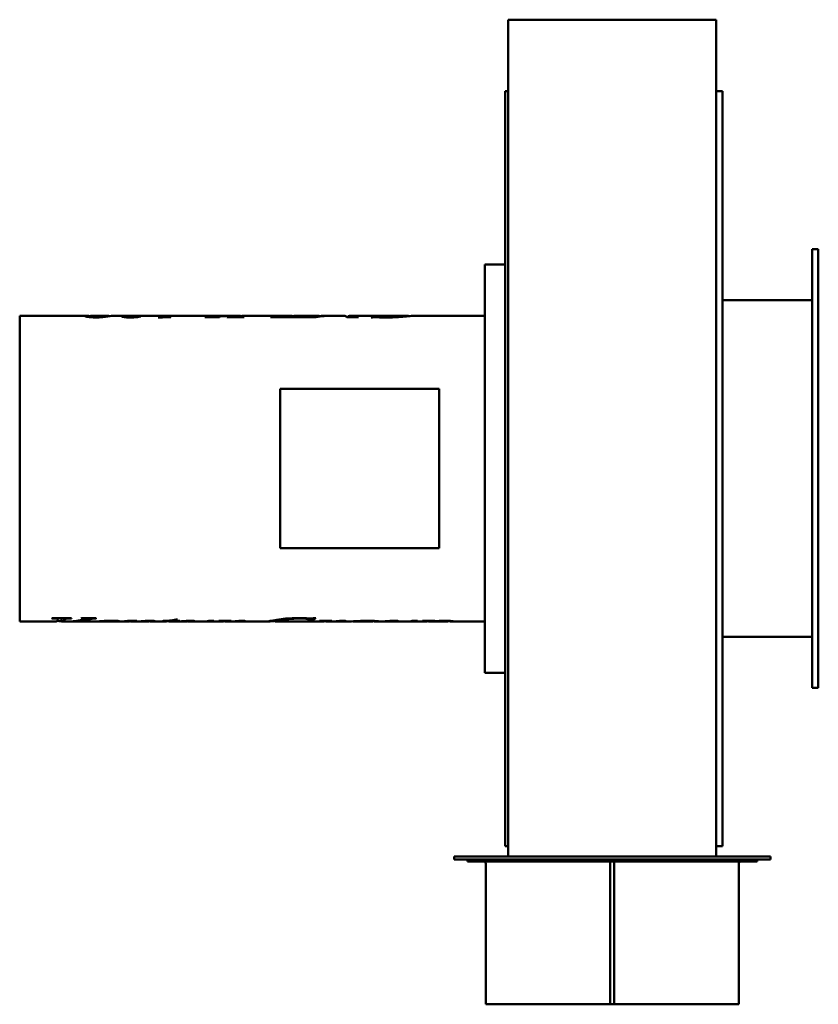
# Model space of a CAD drawing. Header units: millimetres. Extents: x 224 to 616, y 56 to 538.
import ezdxf

# ---------------------------------------------------------------- set-up
doc = ezdxf.new("R2010")
doc.units = ezdxf.units.MM
doc.header["$LTSCALE"] = 2
doc.layers.add('Widoczne (ISO)', color=7, linetype='Continuous', lineweight=50)

msp = doc.modelspace()

# ---------------------------------------------------------------- linework, layer by layer
at = {"layer": 'Widoczne (ISO)'}
for p, q in [((463.75, 538.25), (465.25, 538.25)), ((463.75, 538.25), (463.75, 308.25)), ((465.25, 538.25), (466.25, 538.25)), ((466.25, 538.25), (563.25, 538.25)), ((563.25, 538.25), (564.25, 538.25)), ((564.25, 538.25), (565.75, 538.25)), ((565.75, 538.25), (565.75, 308.25)), ((462.25, 503.25), (462.25, 133.25)), ((463.75, 503.25), (462.25, 503.25)), ((568.75, 503.25), (565.75, 503.25)), ((568.75, 133.25), (568.75, 503.25)), ((612.75, 425.75), (612.75, 210.75)), ((612.75, 425.75), (615.75, 425.75)), ((615.75, 425.75), (615.75, 210.75)), ((452.25, 418.25), (452.25, 218.25)), ((452.25, 418.25), (462.25, 418.25)), ((568.75, 400.75), (612.75, 400.75)), ((224.25, 393.2), (224.25, 243.3)), ((256.73, 393.2), (224.25, 393.2)), ((258.72, 392.45), (258.72, 392.86)), ((267.26, 393.2), (259.72, 393.2)), ((276.63, 393.2), (270.28, 393.2)), ((277, 392.36), (277, 392.9)), ((279.2, 393.13), (279.2, 393.17)), ((295.38, 393.2), (281.03, 393.2)), ((283.03, 392.69), (283.03, 392.83)), ((284.27, 393.18), (284.27, 393.19)), ((292.87, 392.33), (292.1, 392.33)), ((295.68, 392.45), (295.68, 392.74)), ((327.65, 393.2), (297.9, 393.2)), ((298.14, 392.54), (298.14, 392.62)), ((322.03, 392.4), (314.96, 392.4)), ((315.13, 392.4), (315.13, 392.48)), ((318.67, 392.4), (318.67, 392.66)), ((320.97, 392.4), (320.97, 392.6)), ((321.83, 392.77), (321.83, 392.91)), ((334.07, 392.4), (325.79, 392.4)), ((325.95, 392.4), (325.95, 392.48)), ((327.47, 392.4), (327.47, 392.51)), ((328.59, 393.14), (328.59, 393.18)), ((331.32, 393.2), (330.8, 393.2)), ((331.12, 392.4), (331.12, 393.19)), ((331.16, 392.4), (331.16, 393.19)), ((331.91, 392.4), (331.91, 392.65)), ((333.95, 392.48), (334.27, 392.48)), ((357.37, 393.2), (334.24, 393.2)), ((364.12, 392.4), (347.23, 392.4)), ((349.04, 393.02), (349.64, 393.02)), ((349.04, 392.4), (349.04, 393.02)), ((349.33, 392.4), (349.33, 392.83)), ((352.84, 392.58), (354.65, 392.58)), ((354.65, 392.4), (354.65, 392.58)), ((357.46, 392.58), (358.71, 392.58)), ((357.46, 392.4), (357.46, 392.58)), ((370.25, 393.2), (360.23, 393.2)), ((364.36, 392.48), (364.36, 392.4)), ((369.55, 392.4), (364.36, 392.4)), ((365.08, 393.02), (365.67, 393.02)), ((365.08, 392.84), (365.08, 393.02)), ((366.41, 392.4), (366.41, 392.52)), ((368.37, 392.4), (368.37, 392.92)), ((371.17, 392.69), (371.17, 392.88)), ((376.14, 393.2), (373.14, 393.2)), ((383.39, 393.2), (377.56, 393.2)), ((390.26, 392.4), (384.7, 392.4)), ((388.96, 393.2), (386.17, 393.2)), ((387, 392.4), (387, 392.88)), ((387.6, 392.4), (387.6, 392.66)), ((414.61, 393.2), (390.2, 393.2)), ((397.11, 392.32), (396.51, 392.32)), ((398.15, 393.06), (398.74, 393.06)), ((398.15, 392.47), (398.15, 393.06)), ((398.6, 392.48), (398.6, 392.93)), ((414.85, 392.94), (414.85, 393.15)), ((452.25, 393.2), (417.87, 393.2)), ((351.95, 357.33), (351.95, 279.33)), ((429.95, 357.33), (351.95, 357.33)), ((429.95, 279.33), (429.95, 357.33)), ((463.75, 128.25), (463.75, 308.25)), ((565.75, 128.25), (565.75, 308.25)), ((351.95, 279.29), (351.95, 279.33)), ((351.95, 279.33), (429.95, 279.33)), ((429.95, 279.29), (351.95, 279.29)), ((429.95, 279.29), (429.95, 279.33)), ((241.91, 243.3), (224.25, 243.3)), ((240.69, 244.79), (240.04, 244.79)), ((240.22, 244.92), (249.71, 244.92)), ((243.14, 244.92), (243.14, 244.44)), ((244.69, 244.92), (244.69, 243.35)), ((246.8, 243.3), (244.98, 243.3)), ((246.48, 244.92), (246.48, 244.54)), ((259.5, 243.3), (248.21, 243.3)), ((249.51, 244.92), (249.51, 244.79)), ((254.53, 244.92), (261.73, 244.92)), ((256.24, 244.92), (256.24, 244.55)), ((260.18, 244.92), (260.18, 244.73)), ((261.55, 244.92), (261.55, 244.79)), ((261.69, 243.39), (261.69, 243.36)), ((261.79, 243.39), (261.79, 243.31)), ((261.91, 243.4), (261.91, 243.3)), ((265.72, 243.3), (262.13, 243.3)), ((276.84, 243.3), (268.76, 243.3)), ((270.75, 243.68), (270.75, 243.47)), ((275.75, 243.59), (275.75, 243.53)), ((278.2, 243.63), (278.2, 243.47)), ((279.4, 243.65), (279.4, 243.3)), ((279.62, 243.3), (279.49, 243.3)), ((286.44, 243.3), (280.81, 243.3)), ((287.79, 243.68), (287.79, 243.45)), ((295.21, 243.3), (289.2, 243.3)), ((297.06, 243.55), (294.36, 243.55)), ((296.69, 243.46), (296.69, 243.42)), ((297.06, 243.71), (297.06, 243.55)), ((305.44, 243.3), (298.02, 243.3)), ((299.91, 244.05), (299.91, 243.55)), ((302.42, 243.55), (299.91, 243.55)), ((300.26, 244.12), (300.26, 243.65)), ((300.26, 243.65), (302.71, 243.65)), ((300.91, 244.27), (301.69, 244.27)), ((302.42, 243.65), (302.42, 243.55)), ((303.57, 243.44), (303.57, 243.38)), ((307.04, 243.66), (307.04, 243.48)), ((314.01, 243.3), (308.28, 243.3)), ((314.69, 243.31), (314.69, 243.3)), ((316.77, 243.65), (319.46, 243.65)), ((323.24, 243.3), (317.26, 243.3)), ((322.12, 243.6), (322.12, 243.54)), ((324.32, 243.63), (324.32, 243.53)), ((324.57, 243.63), (324.57, 243.49)), ((324.97, 243.64), (324.97, 243.39)), ((325.48, 243.65), (325.48, 243.3)), ((326.04, 243.3), (325.74, 243.3)), ((345.84, 243.3), (326.91, 243.3)), ((329.44, 243.45), (329.44, 243.37)), ((331.89, 243.63), (331.89, 243.42)), ((334.16, 243.67), (334.16, 243.41)), ((349.36, 244.03), (349.36, 243.3)), ((362.52, 243.3), (349.38, 243.3)), ((359.89, 243.36), (359.4, 243.36)), ((359.59, 243.39), (369.55, 243.39)), ((362.3, 243.39), (362.3, 243.34)), ((362.75, 243.39), (362.75, 243.31)), ((372.6, 243.3), (365.69, 243.3)), ((367.57, 243.79), (366.93, 243.79)), ((367.08, 244.79), (367.08, 244.04)), ((367.57, 244.8), (367.57, 243.79)), ((368.71, 245.04), (369.36, 245.04)), ((369.38, 243.39), (369.38, 243.36)), ((371.48, 243.6), (371.48, 243.54)), ((373.67, 243.63), (373.67, 243.53)), ((373.93, 243.63), (373.93, 243.49)), ((374.32, 243.64), (374.32, 243.39)), ((374.83, 243.65), (374.83, 243.3)), ((375.39, 243.3), (375.1, 243.3)), ((385.2, 243.3), (376.27, 243.3)), ((378.79, 243.45), (378.79, 243.37)), ((381.24, 243.63), (381.24, 243.42)), ((383.51, 243.67), (383.51, 243.41)), ((397.01, 243.3), (388.31, 243.3)), ((397.44, 243.64), (397.44, 243.37)), ((405.19, 243.3), (400.11, 243.3)), ((403.32, 243.44), (403.32, 243.38)), ((406.79, 243.66), (406.79, 243.48)), ((413.76, 243.3), (408.02, 243.3)), ((414.44, 243.31), (414.44, 243.3)), ((416.51, 243.65), (419.2, 243.65)), ((422.95, 243.3), (417.01, 243.3)), ((421.79, 243.6), (421.79, 243.54)), ((424.34, 243.64), (424.34, 243.48)), ((433.61, 243.3), (425.68, 243.3)), ((426.65, 243.67), (426.65, 243.38)), ((434.08, 243.68), (434.08, 243.36)), ((452.25, 243.3), (436.47, 243.3)), ((568.75, 235.75), (612.75, 235.75)), ((452.25, 218.25), (462.25, 218.25)), ((612.75, 210.75), (615.75, 210.75)), ((463.75, 133.25), (462.25, 133.25)), ((568.75, 133.25), (565.75, 133.25)), ((592.25, 128.25), (437.25, 128.25)), ((437.25, 128.25), (437.25, 126.75)), ((437.25, 126.75), (592.25, 126.75)), ((443.75, 125.75), (443.75, 126.75)), ((443.75, 125.75), (511.41, 125.75)), ((511.41, 125.75), (511.41, 126.75)), ((513.75, 125.75), (511.41, 125.75)), ((513.75, 125.75), (513.75, 126.75)), ((513.75, 125.75), (514.78, 125.75)), ((513.75, 125.75), (513.75, 124.75)), ((514.78, 126.75), (514.78, 125.75)), ((514.78, 125.75), (515.75, 125.75)), ((515.75, 126.75), (515.75, 125.75)), ((518.04, 125.75), (515.75, 125.75)), ((515.75, 124.75), (515.75, 125.75)), ((518.04, 126.75), (518.04, 125.75)), ((518.04, 125.75), (585.75, 125.75)), ((585.75, 125.75), (585.75, 126.75)), ((592.25, 128.25), (592.25, 126.75)), ((452.75, 55.75), (452.75, 124.75)), ((513.75, 55.75), (513.75, 124.75)), ((515.75, 124.75), (515.75, 55.75)), ((576.75, 55.75), (576.75, 124.75)), ((452.75, 55.75), (513.75, 55.75)), ((513.75, 55.75), (515.75, 55.75)), ((515.75, 55.75), (576.75, 55.75))]:
    msp.add_line(p, q, dxfattribs=at)
for centre, start, end in [((451.75, 124.75), 0, 90), ((577.75, 124.75), 90, 180)]:
    msp.add_arc(centre, 1, start, end, dxfattribs=at)
for points, knots in [([(256.3, 393.08), (256.3, 393.2), (256.65, 393.23), (257.35, 393.16), (257.73, 393.12), (258.21, 393.05), (258.77, 392.97)], [0, 0, 0, 0, 1, 1, 1, 1.549284, 1.549284, 1.549284, 1.549284]), ([(261.22, 392.33), (259.83, 392.33), (258.66, 392.43), (257.72, 392.57), (256.77, 392.72), (256.3, 392.94), (256.3, 393.08)], [0, 0, 0, 0, 1, 1, 1, 2, 2, 2, 2]), ([(258.72, 392.86), (258.72, 392.75), (258.97, 392.64), (259.46, 392.57), (259.95, 392.5), (260.53, 392.45), (261.19, 392.45)], [0, 0, 0, 0, 1, 1, 1, 2, 2, 2, 2]), ([(261.19, 392.45), (261.81, 392.45), (262.45, 392.49), (263.09, 392.55), (263.74, 392.62), (264.41, 392.75), (265.1, 392.89), (265.79, 393.03), (266.45, 393.17), (267.08, 393.19)], [0, 0, 0, 0, 1, 1, 1, 2, 2, 2, 3, 3, 3, 3]), ([(274.25, 392.83), (274.25, 392.93), (274.63, 393.01), (275.37, 393.06), (276.11, 393.12), (277.39, 393.15), (279.2, 393.17)], [0, 0, 0, 0, 1, 1, 1, 2, 2, 2, 2]), ([(278.55, 392.33), (277.27, 392.33), (276.23, 392.39), (275.44, 392.5), (274.65, 392.6), (274.25, 392.72), (274.25, 392.83)], [0, 0, 0, 0, 1, 1, 1, 2, 2, 2, 2]), ([(279.2, 393.17), (278.07, 393.18), (277.22, 393.2), (276.64, 393.2), (276.64, 393.2), (276.63, 393.2), (276.63, 393.2)], [0, 0, 0, 0, 1, 1, 1, 1.010238, 1.010238, 1.010238, 1.010238]), ([(277, 392.9), (277, 392.82), (277.28, 392.74), (277.82, 392.68), (278.37, 392.61), (279.02, 392.58), (279.79, 392.58)], [0, 0, 0, 0, 1, 1, 1, 2, 2, 2, 2]), ([(283.62, 392.81), (283.06, 392.69), (282.33, 392.56), (281.45, 392.47), (280.57, 392.38), (279.6, 392.33), (278.55, 392.33)], [0, 0, 0, 0, 1, 1, 1, 2, 2, 2, 2]), ([(279.14, 393.17), (279.16, 393.17), (279.19, 393.17), (279.21, 393.17), (279.65, 393.19), (280.32, 393.2), (281.25, 393.2), (282.17, 393.19), (283.18, 393.19), (284.27, 393.19)], [0.937535, 0.937535, 0.937535, 0.937535, 1, 1, 1, 2, 2, 2, 3, 3, 3, 3]), ([(295.68, 392.74), (295.68, 392.7), (295.78, 392.66), (295.98, 392.64), (296.19, 392.61), (296.47, 392.6), (296.83, 392.6)], [0, 0, 0, 0, 1, 1, 1, 2, 2, 2, 2]), ([(315.13, 392.48), (315.89, 392.5), (316.54, 392.52), (317.06, 392.55), (317.58, 392.58), (318.12, 392.62), (318.67, 392.66)], [0, 0, 0, 0, 1, 1, 1, 2, 2, 2, 2]), ([(320.97, 392.6), (320.97, 392.58), (321.07, 392.55), (321.27, 392.53), (321.48, 392.51), (321.78, 392.49), (322.19, 392.48)], [0, 0, 0, 0, 1, 1, 1, 2, 2, 2, 2]), ([(327.47, 392.51), (327.94, 392.54), (328.28, 392.58), (328.5, 392.63), (328.71, 392.67), (329.04, 392.78), (329.47, 392.91)], [0, 0, 0, 0, 1, 1, 1, 2, 2, 2, 2]), ([(331.91, 392.65), (331.91, 392.6), (332.05, 392.56), (332.33, 392.53), (332.6, 392.5), (333.14, 392.48), (333.95, 392.48)], [0, 0, 0, 0, 1, 1, 1, 2, 2, 2, 2]), ([(358.71, 392.58), (360.03, 392.58), (361.09, 392.6), (361.9, 392.64), (362.71, 392.68), (363.37, 392.73), (363.86, 392.8), (364.36, 392.86), (364.76, 392.94), (365.08, 393.02)], [0, 0, 0, 0, 1, 1, 1, 2, 2, 2, 3, 3, 3, 3]), ([(366.41, 392.52), (366.77, 392.54), (367.1, 392.58), (367.39, 392.64), (367.69, 392.69), (368.02, 392.8), (368.37, 392.92)], [0, 0, 0, 0, 1, 1, 1, 2, 2, 2, 2]), ([(387.6, 392.66), (387.96, 392.6), (388.3, 392.56), (388.62, 392.54), (388.95, 392.51), (389.54, 392.5), (390.42, 392.48)], [0, 0, 0, 0, 1, 1, 1, 2, 2, 2, 2]), ([(398.53, 392.48), (398.26, 392.48), (398.03, 392.47), (397.84, 392.46), (397.65, 392.44), (397.4, 392.4), (397.11, 392.32)], [0, 0, 0, 0, 1, 1, 1, 2, 2, 2, 2]), ([(398.6, 392.93), (398.6, 392.84), (399.07, 392.74), (400.02, 392.64), (400.96, 392.54), (402.27, 392.48), (403.94, 392.48)], [0, 0, 0, 0, 1, 1, 1, 2, 2, 2, 2]), ([(417.87, 393.2), (417.67, 393.2), (417.36, 393.18), (416.92, 393.14), (416.12, 393.07), (415.13, 392.96), (413.93, 392.85), (412.73, 392.73), (411.43, 392.61), (410.03, 392.52)], [0.453797, 0.453797, 0.453797, 0.453797, 1, 1, 1, 2, 2, 2, 3, 3, 3, 3]), ([(243.14, 244.44), (243.14, 244.54), (242.95, 244.62), (242.55, 244.69), (242.16, 244.76), (241.54, 244.79), (240.69, 244.79)], [0, 0, 0, 0, 1, 1, 1, 2, 2, 2, 2]), ([(249.51, 244.79), (248.48, 244.79), (247.78, 244.77), (247.4, 244.73), (247.02, 244.69), (246.71, 244.62), (246.48, 244.54)], [0, 0, 0, 0, 1, 1, 1, 2, 2, 2, 2]), ([(256.24, 244.55), (256.24, 244.61), (256.11, 244.66), (255.84, 244.71), (255.57, 244.75), (255.06, 244.78), (254.32, 244.79)], [0, 0, 0, 0, 1, 1, 1, 2, 2, 2, 2]), ([(260.18, 244.73), (259.53, 244.67), (258.88, 244.58), (258.24, 244.47), (257.6, 244.36), (256.58, 244.13), (255.18, 243.89)], [0, 0, 0, 0, 1, 1, 1, 2, 2, 2, 2]), ([(259.5, 243.3), (259.74, 243.3), (260.05, 243.3), (260.42, 243.32), (261.5, 243.36), (262.86, 243.46), (264.5, 243.55), (266.15, 243.63), (267.83, 243.69), (269.57, 243.69)], [0.660515, 0.660515, 0.660515, 0.660515, 1, 1, 1, 2, 2, 2, 3, 3, 3, 3]), ([(268.91, 243.6), (267.67, 243.6), (266.35, 243.54), (264.97, 243.45), (263.58, 243.37), (262.56, 243.27), (261.91, 243.3)], [0, 0, 0, 0, 1, 1, 1, 2, 2, 2, 2]), ([(266.28, 243.3), (267.77, 243.3), (268.89, 243.31), (269.63, 243.34), (270.38, 243.37), (270.75, 243.42), (270.75, 243.47)], [0, 0, 0, 0, 1, 1, 1, 2, 2, 2, 2]), ([(270.75, 243.47), (270.75, 243.5), (270.59, 243.54), (270.27, 243.56), (269.95, 243.59), (269.5, 243.6), (268.91, 243.6)], [0, 0, 0, 0, 1, 1, 1, 2, 2, 2, 2]), ([(269.57, 243.69), (270.83, 243.69), (271.76, 243.66), (272.36, 243.61), (272.96, 243.57), (273.26, 243.52), (273.26, 243.47)], [0, 0, 0, 0, 1, 1, 1, 2, 2, 2, 2]), ([(278.2, 243.47), (278.2, 243.49), (278.1, 243.51), (277.89, 243.52), (277.68, 243.54), (277.42, 243.54), (277.12, 243.54)], [0, 0, 0, 0, 1, 1, 1, 2, 2, 2, 2]), ([(279.62, 243.3), (281.86, 243.29), (283.59, 243.46), (284.81, 243.55), (286.06, 243.63), (287.27, 243.69), (288.44, 243.69)], [0.031952, 0.031952, 0.031952, 0.031952, 1, 1, 1, 2, 2, 2, 2]), ([(285.63, 243.47), (284.69, 243.44), (283.71, 243.38), (282.69, 243.34), (281.91, 243.31), (281.1, 243.28), (280.25, 243.3)], [0, 0, 0, 0, 1, 1, 1, 1.765054, 1.765054, 1.765054, 1.765054]), ([(287.79, 243.45), (287.79, 243.46), (287.7, 243.48), (287.53, 243.49), (287.36, 243.5), (287.16, 243.5), (286.93, 243.5)], [0, 0, 0, 0, 1, 1, 1, 2, 2, 2, 2]), ([(288.44, 243.69), (289.06, 243.69), (289.58, 243.67), (290, 243.62), (290.41, 243.58), (290.61, 243.54), (290.61, 243.49)], [0, 0, 0, 0, 1, 1, 1, 2, 2, 2, 2]), ([(294.53, 243.61), (295.84, 243.64), (296.95, 243.69), (297.85, 243.77), (298.75, 243.85), (299.77, 243.99), (300.91, 244.27)], [0, 0, 0, 0, 1, 1, 1, 2, 2, 2, 2]), ([(306.48, 243.51), (306.17, 243.51), (305.88, 243.51), (305.58, 243.49), (305.29, 243.48), (304.62, 243.43), (303.57, 243.38)], [0, 0, 0, 0, 1, 1, 1, 2, 2, 2, 2]), ([(307.04, 243.48), (307.04, 243.49), (306.99, 243.5), (306.87, 243.5), (306.75, 243.51), (306.62, 243.51), (306.48, 243.51)], [0, 0, 0, 0, 1, 1, 1, 2, 2, 2, 2]), ([(308.36, 243.69), (308.83, 243.69), (309.21, 243.67), (309.51, 243.64), (309.82, 243.61), (309.97, 243.57), (309.97, 243.53)], [0, 0, 0, 0, 1, 1, 1, 2, 2, 2, 2]), ([(314.01, 243.3), (314.05, 243.3), (314.09, 243.3), (314.12, 243.3), (314.83, 243.3), (315.57, 243.32), (316.36, 243.52)], [2.948738, 2.948738, 2.948738, 2.948738, 3, 3, 3, 4, 4, 4, 4]), ([(332.95, 243.37), (332.67, 243.37), (332.44, 243.37), (332.25, 243.38), (332.06, 243.39), (331.94, 243.4), (331.89, 243.42)], [0, 0, 0, 0, 1, 1, 1, 2, 2, 2, 2]), ([(333.5, 243.69), (333.89, 243.69), (334.2, 243.68), (334.43, 243.65), (334.66, 243.63), (334.77, 243.6), (334.77, 243.56)], [0, 0, 0, 0, 1, 1, 1, 2, 2, 2, 2]), ([(345.79, 243.3), (345.79, 243.33), (346.22, 243.44), (347.09, 243.61), (347.96, 243.78), (349.05, 243.99), (350.36, 244.19), (351.67, 244.39), (353.08, 244.58), (354.61, 244.73)], [0, 0, 0, 0, 1, 1, 1, 2, 2, 2, 3, 3, 3, 3]), ([(349.36, 243.6), (348.31, 243.52), (347.49, 243.45), (346.92, 243.39), (346.17, 243.31), (345.79, 243.28), (345.79, 243.3)], [1.235245, 1.235245, 1.235245, 1.235245, 2, 2, 2, 3, 3, 3, 3]), ([(367.08, 244.04), (367.08, 244.21), (366.57, 244.38), (365.53, 244.54), (364.5, 244.7), (363.08, 244.79), (361.26, 244.79)], [0, 0, 0, 0, 1, 1, 1, 2, 2, 2, 2]), ([(369.38, 243.36), (368.46, 243.36), (367.8, 243.35), (367.39, 243.34), (366.98, 243.34), (366.62, 243.33), (366.32, 243.31)], [0, 0, 0, 0, 1, 1, 1, 2, 2, 2, 2]), ([(367.16, 244.79), (367.45, 244.79), (367.7, 244.81), (367.91, 244.83), (368.12, 244.86), (368.38, 244.93), (368.71, 245.04)], [0, 0, 0, 0, 1, 1, 1, 2, 2, 2, 2]), ([(382.3, 243.37), (382.02, 243.37), (381.79, 243.37), (381.6, 243.38), (381.41, 243.39), (381.29, 243.4), (381.24, 243.42)], [0, 0, 0, 0, 1, 1, 1, 2, 2, 2, 2]), ([(382.85, 243.69), (383.24, 243.69), (383.55, 243.68), (383.78, 243.65), (384.01, 243.63), (384.12, 243.6), (384.12, 243.56)], [0, 0, 0, 0, 1, 1, 1, 2, 2, 2, 2]), ([(385.2, 243.3), (385.44, 243.3), (385.75, 243.3), (386.13, 243.32), (387.13, 243.37), (388.47, 243.46), (390.13, 243.55), (391.8, 243.63), (393.41, 243.69), (394.97, 243.69)], [0.614848, 0.614848, 0.614848, 0.614848, 1, 1, 1, 2, 2, 2, 3, 3, 3, 3]), ([(394.53, 243.6), (392.8, 243.6), (391.19, 243.46), (389.73, 243.36), (388.34, 243.26), (387.61, 243.28), (387.54, 243.4)], [0, 0, 0, 0, 1, 1, 1, 1.948262, 1.948262, 1.948262, 1.948262]), ([(397.44, 243.37), (397.44, 243.42), (397.17, 243.48), (396.63, 243.53), (396.1, 243.57), (395.4, 243.6), (394.53, 243.6)], [0, 0, 0, 0, 1, 1, 1, 2, 2, 2, 2]), ([(394.97, 243.69), (396.53, 243.69), (397.82, 243.63), (398.83, 243.55), (399.83, 243.46), (400.34, 243.37), (400.34, 243.33)], [0, 0, 0, 0, 1, 1, 1, 2, 2, 2, 2]), ([(400.34, 243.33), (400.34, 243.28), (399.87, 243.29), (398.93, 243.36), (398.5, 243.39), (398.01, 243.43), (397.44, 243.48)], [0, 0, 0, 0, 1, 1, 1, 1.44928, 1.44928, 1.44928, 1.44928]), ([(406.22, 243.51), (405.92, 243.51), (405.62, 243.51), (405.33, 243.49), (405.03, 243.48), (404.36, 243.43), (403.32, 243.38)], [0, 0, 0, 0, 1, 1, 1, 2, 2, 2, 2]), ([(406.79, 243.48), (406.79, 243.49), (406.73, 243.5), (406.61, 243.5), (406.5, 243.51), (406.36, 243.51), (406.22, 243.51)], [0, 0, 0, 0, 1, 1, 1, 2, 2, 2, 2]), ([(408.1, 243.69), (408.57, 243.69), (408.96, 243.67), (409.26, 243.64), (409.56, 243.61), (409.71, 243.57), (409.71, 243.53)], [0, 0, 0, 0, 1, 1, 1, 2, 2, 2, 2]), ([(413.76, 243.3), (413.79, 243.3), (413.83, 243.3), (413.87, 243.3), (414.57, 243.3), (415.32, 243.32), (416.1, 243.52)], [2.948738, 2.948738, 2.948738, 2.948738, 3, 3, 3, 4, 4, 4, 4]), ([(424.34, 243.48), (424.34, 243.5), (424.25, 243.52), (424.06, 243.53), (423.88, 243.54), (423.6, 243.55), (423.22, 243.55)], [0, 0, 0, 0, 1, 1, 1, 2, 2, 2, 2]), ([(431.89, 243.55), (430.59, 243.55), (429.31, 243.48), (428.04, 243.4), (426.78, 243.32), (425.85, 243.27), (425.28, 243.31)], [0, 0, 0, 0, 1, 1, 1, 2, 2, 2, 2]), ([(426.65, 243.38), (427.93, 243.45), (429.08, 243.55), (430.08, 243.6), (431.09, 243.66), (432.12, 243.69), (433.18, 243.69)], [0, 0, 0, 0, 1, 1, 1, 2, 2, 2, 2]), ([(434.08, 243.36), (434.08, 243.4), (433.86, 243.45), (433.43, 243.49), (432.99, 243.52), (432.48, 243.55), (431.89, 243.55)], [0, 0, 0, 0, 1, 1, 1, 2, 2, 2, 2]), ([(433.18, 243.69), (434.23, 243.69), (435.12, 243.64), (435.87, 243.57), (436.61, 243.5), (436.99, 243.42), (436.99, 243.36)], [0, 0, 0, 0, 1, 1, 1, 2, 2, 2, 2])]:
    msp.add_open_spline(points, degree=3, knots=knots, dxfattribs=at)
for points in [[(259.72, 393.2), (259.06, 393.2), (258.72, 393.05), (258.72, 392.86)], [(265.03, 392.54), (263.9, 392.41), (262.62, 392.33), (261.22, 392.33)], [(269.31, 393.13), (268.18, 393), (266.76, 392.74), (265.03, 392.54)], [(267.08, 393.19), (267.69, 393.22), (268.07, 393.12), (268.23, 392.98)], [(270.28, 393.2), (270.05, 393.2), (269.72, 393.17), (269.31, 393.13)], [(278.41, 393.1), (277.47, 393.06), (277, 393), (277, 392.9)], [(284.27, 393.18), (281.64, 393.17), (279.69, 393.16), (278.41, 393.1)], [(279.79, 392.58), (281, 392.58), (282.08, 392.68), (283.03, 392.83)], [(283.03, 392.83), (283.22, 392.82), (283.42, 392.82), (283.62, 392.81)], [(292.1, 392.33), (293.61, 393.13), (295.13, 393.37), (296.64, 393.07)], [(298.36, 392.55), (296.53, 392.48), (294.7, 392.41), (292.87, 392.33)], [(295.71, 392.81), (295.69, 392.79), (295.68, 392.76), (295.68, 392.74)], [(296.09, 392.93), (295.86, 392.87), (295.74, 392.82), (295.71, 392.81)], [(297.9, 393.2), (297.29, 393.2), (296.69, 393.11), (296.09, 392.93)], [(296.83, 392.6), (297.1, 392.6), (297.54, 392.61), (298.14, 392.62)], [(298.14, 392.62), (298.21, 392.6), (298.29, 392.57), (298.36, 392.55)], [(314.96, 392.4), (315.02, 392.43), (315.07, 392.45), (315.13, 392.48)], [(318.67, 392.66), (318.84, 392.67), (319.89, 392.78), (321.83, 392.91)], [(321.26, 392.7), (321.06, 392.66), (320.97, 392.63), (320.97, 392.6)], [(323.3, 392.89), (322.26, 392.82), (321.58, 392.75), (321.26, 392.7)], [(321.83, 392.91), (324.08, 393.06), (326.34, 393.15), (328.59, 393.18)], [(322.19, 392.48), (322.14, 392.45), (322.08, 392.43), (322.03, 392.4)], [(331.12, 393.19), (328.52, 393.17), (325.91, 393.06), (323.3, 392.89)], [(325.79, 392.4), (325.84, 392.43), (325.89, 392.45), (325.95, 392.48)], [(325.95, 392.48), (326.63, 392.48), (327.14, 392.49), (327.47, 392.51)], [(328.59, 393.18), (328.28, 393.19), (327.97, 393.2), (327.65, 393.2)], [(329.36, 393.16), (329.96, 393.19), (330.56, 393.2), (331.16, 393.19)], [(329.47, 392.91), (330.02, 393.07), (330.57, 393.17), (331.12, 393.19)], [(331.16, 393.19), (331.7, 393.21), (332.25, 393.15), (332.79, 393.03)], [(332.35, 392.91), (332.06, 392.82), (331.91, 392.73), (331.91, 392.65)], [(334.24, 393.2), (333.61, 393.2), (332.98, 393.1), (332.35, 392.91)], [(334.27, 392.48), (334.2, 392.45), (334.14, 392.43), (334.07, 392.4)], [(347.23, 392.4), (347.83, 392.68), (348.44, 392.89), (349.04, 393.02)], [(349.64, 393.02), (349.43, 392.96), (349.33, 392.9), (349.33, 392.83)], [(349.33, 392.83), (349.33, 392.75), (349.57, 392.68), (350.05, 392.63)], [(350.05, 392.63), (350.41, 392.6), (351.34, 392.58), (352.84, 392.58)], [(354.65, 392.58), (356.03, 393.2), (357.41, 393.35), (358.78, 393.03)], [(360.23, 393.2), (359.3, 393.2), (358.38, 392.99), (357.46, 392.58)], [(365.67, 393.02), (365.15, 392.89), (364.64, 392.68), (364.12, 392.4)], [(364.36, 392.48), (365.52, 392.49), (366.2, 392.5), (366.41, 392.52)], [(368.37, 392.92), (369.48, 393.25), (370.59, 393.28), (371.71, 393.03)], [(377.56, 393.2), (374.89, 393.19), (372.22, 392.93), (369.55, 392.4)], [(371.17, 392.88), (373.06, 393.12), (374.95, 393.22), (376.85, 393.19)], [(373.14, 393.2), (372.48, 393.2), (371.82, 393.09), (371.17, 392.88)], [(384.7, 392.4), (384.26, 392.93), (383.83, 393.19), (383.39, 393.2)], [(384.84, 392.4), (385.56, 393.26), (386.28, 393.42), (387, 392.88)], [(387, 392.88), (387.86, 393.16), (388.72, 393.25), (389.58, 393.16)], [(390.2, 393.2), (389.33, 393.2), (388.47, 393.02), (387.6, 392.66)], [(390.42, 392.48), (390.37, 392.45), (390.31, 392.43), (390.26, 392.4)], [(396.51, 392.32), (397.06, 392.67), (397.6, 392.92), (398.15, 393.06)], [(399.66, 392.44), (399.14, 392.47), (398.76, 392.48), (398.53, 392.48)], [(398.74, 393.06), (398.65, 393.01), (398.6, 392.96), (398.6, 392.93)], [(403.94, 392.32), (402.37, 392.32), (400.94, 392.36), (399.66, 392.44)], [(403.94, 392.48), (407.34, 392.48), (410.12, 392.75), (412.28, 392.98)], [(410.03, 392.52), (408.09, 392.4), (406.06, 392.32), (403.94, 392.32)], [(412.28, 392.98), (413.99, 393.17), (414.85, 393.26), (414.85, 393.15)], [(240.04, 244.79), (240.1, 244.84), (240.16, 244.88), (240.22, 244.92)], [(241.91, 243.3), (242.27, 243.3), (242.64, 243.57), (243, 244.11)], [(244.69, 243.45), (244.01, 243.51), (243.33, 243.58), (242.66, 243.68)], [(243, 244.11), (243.1, 244.26), (243.14, 244.38), (243.14, 244.44)], [(246.12, 244.17), (245.65, 243.44), (245.17, 243.17), (244.69, 243.35)], [(246.48, 244.54), (246.36, 244.49), (246.24, 244.35), (246.12, 244.17)], [(246.8, 243.3), (249.22, 243.3), (251.64, 243.51), (254.06, 243.95)], [(255.18, 243.89), (252.62, 243.46), (250.06, 243.26), (247.51, 243.3)], [(249.71, 244.92), (249.65, 244.88), (249.58, 244.84), (249.51, 244.79)], [(254.06, 243.95), (255.08, 244.13), (255.72, 244.29), (255.99, 244.38)], [(254.32, 244.79), (254.39, 244.84), (254.46, 244.88), (254.53, 244.92)], [(255.99, 244.38), (256.16, 244.45), (256.24, 244.5), (256.24, 244.55)], [(261.55, 244.79), (260.98, 244.78), (260.52, 244.76), (260.18, 244.73)], [(261.73, 244.92), (261.67, 244.88), (261.61, 244.84), (261.55, 244.79)], [(261.79, 243.31), (261.72, 243.33), (261.69, 243.34), (261.69, 243.36)], [(261.91, 243.31), (261.87, 243.31), (261.83, 243.31), (261.79, 243.31)], [(265.72, 243.3), (265.91, 243.3), (266.1, 243.3), (266.28, 243.3)], [(267.46, 243.3), (267.35, 243.3), (267.25, 243.3), (267.14, 243.3)], [(272.06, 243.33), (271.02, 243.3), (269.48, 243.29), (267.46, 243.3)], [(273.26, 243.47), (273.26, 243.4), (272.86, 243.36), (272.06, 243.33)], [(275.59, 243.58), (277.63, 243.62), (279.66, 243.65), (281.69, 243.69)], [(275.75, 243.53), (275.7, 243.55), (275.65, 243.56), (275.59, 243.58)], [(276.4, 243.54), (276.18, 243.54), (275.97, 243.53), (275.75, 243.53)], [(277.12, 243.54), (276.99, 243.54), (276.75, 243.54), (276.4, 243.54)], [(276.84, 243.3), (277.1, 243.3), (277.37, 243.31), (277.63, 243.35)], [(277.63, 243.35), (278.01, 243.39), (278.2, 243.45), (278.2, 243.47)], [(279.4, 243.33), (278.92, 243.35), (278.51, 243.39), (278.16, 243.45)], [(281.69, 243.69), (280.93, 243.42), (280.16, 243.29), (279.4, 243.3)], [(286.93, 243.5), (286.57, 243.5), (286.14, 243.49), (285.63, 243.47)], [(286.44, 243.3), (286.74, 243.3), (287.04, 243.31), (287.34, 243.35)], [(287.34, 243.35), (287.64, 243.38), (287.79, 243.42), (287.79, 243.45)], [(290.04, 243.34), (289.28, 243.26), (288.52, 243.29), (287.76, 243.42)], [(290.61, 243.49), (290.61, 243.44), (290.42, 243.38), (290.04, 243.34)], [(294.36, 243.55), (294.42, 243.56), (294.48, 243.59), (294.53, 243.61)], [(295.21, 243.3), (295.83, 243.3), (296.45, 243.38), (297.06, 243.55)], [(296.69, 243.42), (296.66, 243.42), (296.63, 243.43), (296.6, 243.44)], [(299.91, 243.55), (298.83, 243.26), (297.76, 243.22), (296.69, 243.42)], [(301.69, 244.27), (301.21, 244.01), (300.74, 243.8), (300.26, 243.65)], [(302.71, 243.65), (302.61, 243.61), (302.51, 243.58), (302.42, 243.55)], [(303.02, 243.4), (303.99, 243.47), (305.01, 243.55), (306.08, 243.61)], [(303.57, 243.38), (303.39, 243.38), (303.21, 243.39), (303.02, 243.4)], [(305.44, 243.3), (305.76, 243.3), (306.07, 243.31), (306.38, 243.35)], [(306.08, 243.61), (306.91, 243.66), (307.67, 243.69), (308.36, 243.69)], [(306.38, 243.35), (306.82, 243.4), (307.04, 243.45), (307.04, 243.48)], [(307.2, 243.36), (307.06, 243.38), (306.94, 243.4), (306.84, 243.41)], [(309.14, 243.34), (308.5, 243.27), (307.85, 243.28), (307.2, 243.36)], [(309.97, 243.53), (309.97, 243.48), (309.69, 243.39), (309.14, 243.34)], [(314.69, 243.3), (314.59, 243.3), (314.49, 243.3), (314.39, 243.3)], [(316.22, 243.37), (316.11, 243.39), (316.01, 243.41), (315.93, 243.43)], [(319.46, 243.65), (318.38, 243.3), (317.3, 243.21), (316.22, 243.37)], [(316.36, 243.52), (316.5, 243.56), (316.63, 243.6), (316.77, 243.65)], [(321.89, 243.59), (323.91, 243.62), (325.93, 243.65), (327.95, 243.69)], [(322.12, 243.54), (322.04, 243.56), (321.97, 243.57), (321.89, 243.59)], [(323.42, 243.55), (323.18, 243.55), (322.75, 243.55), (322.12, 243.54)], [(323.24, 243.3), (323.5, 243.3), (323.75, 243.31), (324, 243.34)], [(324.32, 243.53), (324.08, 243.54), (323.78, 243.55), (323.42, 243.55)], [(324, 243.34), (324.38, 243.39), (324.57, 243.45), (324.57, 243.49)], [(324.57, 243.49), (324.57, 243.5), (324.49, 243.52), (324.32, 243.53)], [(324.97, 243.39), (324.8, 243.41), (324.65, 243.43), (324.53, 243.45)], [(325.48, 243.34), (325.29, 243.35), (325.12, 243.37), (324.97, 243.39)], [(327.95, 243.69), (327.12, 243.39), (326.3, 243.27), (325.48, 243.3)], [(326.04, 243.3), (327.91, 243.29), (329.61, 243.46), (331.14, 243.58)], [(329.44, 243.37), (328.52, 243.33), (327.53, 243.28), (326.47, 243.3)], [(330.83, 243.45), (330.51, 243.44), (330.05, 243.41), (329.44, 243.37)], [(331.4, 243.46), (331.19, 243.46), (331, 243.46), (330.83, 243.45)], [(331.14, 243.58), (332.11, 243.64), (332.89, 243.69), (333.5, 243.69)], [(331.73, 243.45), (331.64, 243.46), (331.53, 243.46), (331.4, 243.46)], [(331.89, 243.42), (331.86, 243.44), (331.81, 243.45), (331.73, 243.45)], [(334.16, 243.41), (333.89, 243.38), (333.48, 243.37), (332.95, 243.37)], [(334.77, 243.56), (334.77, 243.5), (334.57, 243.45), (334.16, 243.41)], [(352.16, 243.94), (350.29, 243.59), (349.36, 243.33), (349.36, 243.3)], [(349.36, 243.3), (349.36, 243.3), (349.36, 243.3), (349.38, 243.3)], [(361.26, 244.79), (357.55, 244.79), (354.51, 244.39), (352.16, 243.94)], [(354.61, 244.73), (356.73, 244.93), (358.95, 245.04), (361.26, 245.04)], [(359.4, 243.36), (359.46, 243.37), (359.53, 243.38), (359.59, 243.39)], [(362.3, 243.34), (361.8, 243.35), (361, 243.36), (359.89, 243.36)], [(361.26, 245.04), (362.97, 245.04), (364.53, 244.98), (365.93, 244.86)], [(362.75, 243.31), (362.75, 243.32), (362.6, 243.33), (362.3, 243.34)], [(362.52, 243.3), (362.67, 243.3), (362.75, 243.3), (362.75, 243.31)], [(365.36, 243.3), (365.11, 243.32), (364.85, 243.34), (364.6, 243.39)], [(366.32, 243.31), (366.12, 243.31), (365.8, 243.28), (365.36, 243.3)], [(365.93, 244.86), (366.49, 244.81), (366.9, 244.79), (367.16, 244.79)], [(366.93, 243.79), (367.03, 243.89), (367.08, 243.98), (367.08, 244.04)], [(369.36, 245.04), (368.76, 244.5), (368.17, 244.08), (367.57, 243.79)], [(369.55, 243.39), (369.5, 243.38), (369.44, 243.37), (369.38, 243.36)], [(371.24, 243.59), (373.26, 243.62), (375.28, 243.65), (377.3, 243.69)], [(371.48, 243.54), (371.4, 243.56), (371.32, 243.57), (371.24, 243.59)], [(372.77, 243.55), (372.53, 243.55), (372.1, 243.55), (371.48, 243.54)], [(372.6, 243.3), (372.85, 243.3), (373.1, 243.31), (373.36, 243.34)], [(373.67, 243.53), (373.44, 243.54), (373.14, 243.55), (372.77, 243.55)], [(373.36, 243.34), (373.74, 243.39), (373.93, 243.45), (373.93, 243.49)], [(373.93, 243.49), (373.93, 243.5), (373.84, 243.52), (373.67, 243.53)], [(374.32, 243.39), (374.15, 243.41), (374.01, 243.43), (373.89, 243.45)], [(374.83, 243.34), (374.64, 243.35), (374.47, 243.37), (374.32, 243.39)], [(377.3, 243.69), (376.48, 243.39), (375.65, 243.27), (374.83, 243.3)], [(375.39, 243.3), (377.26, 243.29), (378.96, 243.46), (380.5, 243.58)], [(378.79, 243.37), (377.87, 243.33), (376.89, 243.28), (375.82, 243.3)], [(380.18, 243.45), (379.87, 243.44), (379.4, 243.41), (378.79, 243.37)], [(380.75, 243.46), (380.54, 243.46), (380.35, 243.46), (380.18, 243.45)], [(380.5, 243.58), (381.46, 243.64), (382.25, 243.69), (382.85, 243.69)], [(381.08, 243.45), (380.99, 243.46), (380.88, 243.46), (380.75, 243.46)], [(381.24, 243.42), (381.21, 243.44), (381.16, 243.45), (381.08, 243.45)], [(383.51, 243.41), (383.24, 243.38), (382.83, 243.37), (382.3, 243.37)], [(384.12, 243.56), (384.12, 243.5), (383.92, 243.45), (383.51, 243.41)], [(397.01, 243.3), (397.29, 243.3), (397.44, 243.32), (397.44, 243.37)], [(402.77, 243.4), (403.74, 243.47), (404.76, 243.55), (405.83, 243.61)], [(403.32, 243.38), (403.14, 243.38), (402.95, 243.39), (402.77, 243.4)], [(405.19, 243.3), (405.5, 243.3), (405.81, 243.31), (406.12, 243.35)], [(405.83, 243.61), (406.65, 243.66), (407.41, 243.69), (408.1, 243.69)], [(406.12, 243.35), (406.57, 243.4), (406.79, 243.45), (406.79, 243.48)], [(406.95, 243.36), (406.81, 243.38), (406.68, 243.4), (406.58, 243.41)], [(408.89, 243.34), (408.24, 243.27), (407.59, 243.28), (406.95, 243.36)], [(409.71, 243.53), (409.71, 243.48), (409.44, 243.39), (408.89, 243.34)], [(414.44, 243.3), (414.33, 243.3), (414.23, 243.3), (414.13, 243.3)], [(415.97, 243.37), (415.86, 243.39), (415.76, 243.41), (415.67, 243.43)], [(419.2, 243.65), (418.12, 243.3), (417.04, 243.21), (415.97, 243.37)], [(416.1, 243.52), (416.24, 243.56), (416.38, 243.6), (416.51, 243.65)], [(421.79, 243.6), (423.8, 243.63), (425.82, 243.66), (427.83, 243.69)], [(423.22, 243.55), (422.88, 243.55), (422.4, 243.55), (421.79, 243.54)], [(422.95, 243.3), (423.28, 243.3), (423.6, 243.32), (423.93, 243.37)], [(423.93, 243.37), (424.2, 243.42), (424.34, 243.46), (424.34, 243.48)], [(425.28, 243.31), (424.94, 243.32), (424.61, 243.37), (424.27, 243.44)], [(427.83, 243.69), (427.44, 243.55), (427.04, 243.45), (426.65, 243.38)], [(433.61, 243.3), (433.92, 243.3), (434.08, 243.32), (434.08, 243.36)], [(436.99, 243.36), (436.99, 243.26), (436.02, 243.27), (434.08, 243.42)]]:
    msp.add_open_spline(points, degree=3, dxfattribs=at)

doc.saveas('drawing.dxf')
